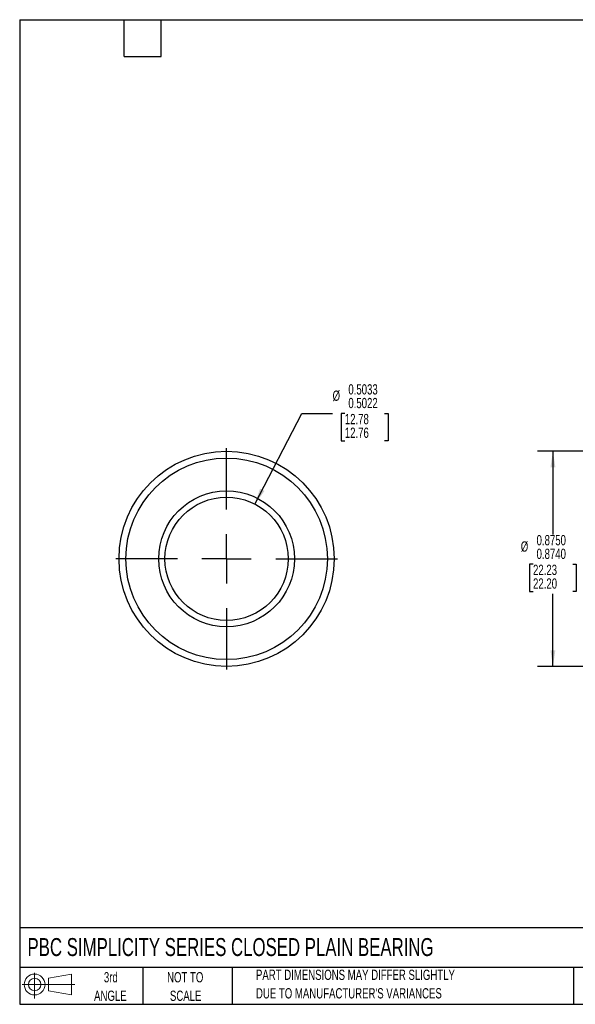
# Model space of a CAD drawing. Header units: inches. Extents: x 0.12 to 5.38, y 0.12 to 4.12.
# Tile 1 of 3: x 0.12 to 2.38, y 0.12 to 4.12. Entities that reach past the tile are written whole.
import ezdxf

# ---------------------------------------------------------------- set-up
doc = ezdxf.new("R2010")
doc.units = ezdxf.units.IN
doc.header["$LTSCALE"] = 0.5
doc.header["$MEASUREMENT"] = 0
doc.linetypes.add('CENTERX2', pattern=[0.8, 0.5, -0.1, 0.1, -0.1])
doc.layers.add('CENTER', color=40, linetype='CENTERX2')
doc.layers.add('SLD-DEFPOINTS', color=7, linetype='Continuous')
doc.layers.add('DIMENSIONS', color=140, linetype='Continuous', lineweight=25)
doc.layers.add('TEXT', color=140, linetype='Continuous', lineweight=25)
doc.styles.add('SLDTEXTSTYLE0', font='TXT', dxfattribs={"width": 0.7})
doc.dimstyles.new('SLDDIMSTYLE0', dxfattribs={"dimtxt": 0.04248, "dimasz": 0.065, "dimexe": 0, "dimexo": 0.0625, "dimgap": 0.01062, "dimtad": 0, "dimtih": 1, "dimtoh": 1, "dimdec": 4, "dimrnd": 1e-09, "dimzin": 0, "dimdsep": 46, "dimtxsty": 'SLDTEXTSTYLE0', "dimsah": 1, "dimcen": 0, "dimadec": 0, "dimazin": 0, "dimlim": 1, "dimtp": 0.0033, "dimtm": -0.0022, "dimtfac": 1, "dimtdec": 4, "dimtofl": 0, "dimtmove": 0, "dimatfit": 3, "dimfxl": 0, "dimfrac": 2, "dimtolj": 1, "dimtzin": 12, "dimarcsym": 0})
doc.dimstyles.new('SLDDIMSTYLE4', dxfattribs={"dimtxt": 0.04248, "dimasz": 0.065, "dimexe": 0, "dimexo": 0.0625, "dimgap": 0.01062, "dimtad": 0, "dimtih": 1, "dimtoh": 1, "dimdec": 4, "dimrnd": 1e-09, "dimzin": 0, "dimdsep": 46, "dimtxsty": 'SLDTEXTSTYLE0', "dimsah": 1, "dimcen": 0.09, "dimadec": 0, "dimazin": 0, "dimlim": 1, "dimtm": 0.001, "dimtfac": 1, "dimtdec": 4, "dimtofl": 0, "dimtmove": 0, "dimatfit": 3, "dimfxl": 0, "dimfrac": 2, "dimtolj": 1, "dimtzin": 4, "dimarcsym": 0})

# ---------------------------------------------------------------- blocks, each defined once
blk = doc.blocks.new('Block11')
at = {"color": 7, "linetype": 'Continuous', "lineweight": 18}
for p, q in [((0.051, 0.1045), (0.051, 0)), ((0.1079, 0.082), (0.2003, 0.0991)), ((0.1079, 0.0314), (0.1079, 0.082)), ((0.2003, 0.0991), (0.2003, 0.0144)), ((0, 0.0567), (0.2141, 0.0567)), ((0.1079, 0.0314), (0.2003, 0.0144))]:
    blk.add_line(p, q, dxfattribs=at)
for radius in [0.0423, 0.0253]:
    blk.add_circle((0.051, 0.0567), radius, dxfattribs=at)
blk = doc.blocks.new('Block12')
at = {"layer": 'SLD-DEFPOINTS'}
blk.add_blockref('Block11', (0, 0), dxfattribs=at)
blk = doc.blocks.new('SW_NOTE_0_2')
at = {"layer": 'TEXT', "color": 0, "char_height": 0.041667, "attachment_point": 1, "style": 'SLDTEXTSTYLE0'}
for s, insert in [('PART DIMENSIONS MAY DIFFER SLIGHTLY', (0, 0.0537)), ("DUE TO MANUFACTURER'S VARIANCES", (0, -0.0215))]:
    blk.add_mtext(s, dxfattribs=dict(at, insert=insert))
blk = doc.blocks.new('SW_NOTE_0_3')
at = {"layer": 'TEXT', "color": 0, "char_height": 0.04167, "attachment_point": 2, "style": 'SLDTEXTSTYLE0'}
for s, insert in [('NOT TO', (0.1035, 0.0537)), ('SCALE', (0.1054, -0.0215))]:
    blk.add_mtext(s, dxfattribs=dict(at, insert=insert))
blk = doc.blocks.new('SW_NOTE_0_4')
at = {"layer": 'TEXT', "color": 0, "char_height": 0.04167, "attachment_point": 2, "style": 'SLDTEXTSTYLE0'}
for s, insert in [('3rd', (0.0456, 0.0537)), ('ANGLE', (0.0437, -0.0215))]:
    blk.add_mtext(s, dxfattribs=dict(at, insert=insert))
blk = doc.blocks.new('_D')
at = {"layer": 'DIMENSIONS'}
for p, q in [((1.0808, 2.1573), (1.2713, 2.5253)), ((1.2713, 2.5253), (1.3963, 2.5253)), ((1.446, 2.5253), (1.4317, 2.5253)), ((1.4317, 2.5253), (1.4317, 2.4141)), ((1.6076, 2.5253), (1.6218, 2.5253)), ((1.6218, 2.5253), (1.6218, 2.4141)), ((1.4317, 2.4141), (1.446, 2.4141)), ((1.6218, 2.4141), (1.6076, 2.4141))]:
    blk.add_line(p, q, dxfattribs=at)
blk.add_solid([(1.0808, 2.1573), (1.1196, 2.2104), (1.1018, 2.2196)], dxfattribs=at)
at = {"layer": 'DIMENSIONS', "char_height": 0.04167, "attachment_point": 1, "style": 'SLDTEXTSTYLE0'}
for s, insert in [('0.5033', (1.4604, 2.644)), ('%%c', (1.3963, 2.6183)), ('0.5022', (1.4604, 2.5885)), ('12.78', (1.446, 2.5234)), ('12.76', (1.446, 2.4679))]:
    blk.add_mtext(s, dxfattribs=dict(at, insert=insert))
blk = doc.blocks.new('SW_CENTERMARKSYMBOL_0')
at = {"layer": 'CENTER', "color": 0}
for p, q in [((0, 0.2), (0, 0.537125)), ((0, 0), (0, 0.1)), ((-0.2, 0), (-0.537125, 0)), ((0, 0), (-0.1, 0)), ((0, 0), (0, -0.1)), ((0, 0), (0.1, 0)), ((0.2, 0), (0.537125, 0)), ((0, -0.2), (0, -0.537125))]:
    blk.add_line(p, q, dxfattribs=at)
blk = doc.blocks.new('_D_6')
at = {"layer": 'DIMENSIONS'}
for p, q in [((2.5569, 2.3719), (2.2291, 2.3719)), ((2.2916, 2.3719), (2.2916, 2.0333)), ((2.2108, 1.9127), (2.1965, 1.9127)), ((2.1965, 1.9127), (2.1965, 1.8016)), ((2.3724, 1.9127), (2.3866, 1.9127)), ((2.3866, 1.9127), (2.3866, 1.8016)), ((2.1965, 1.8016), (2.2108, 1.8016)), ((2.3866, 1.8016), (2.3724, 1.8016)), ((2.2916, 1.4977), (2.2916, 1.792)), ((2.5569, 1.4977), (2.2291, 1.4977))]:
    blk.add_line(p, q, dxfattribs=at)
for points in [[(2.2916, 2.3719), (2.2816, 2.3069), (2.3016, 2.3069)], [(2.2916, 1.4977), (2.3016, 1.5627), (2.2816, 1.5627)]]:
    blk.add_solid(points, dxfattribs=at)
at = {"layer": 'DIMENSIONS', "char_height": 0.04167, "attachment_point": 1, "style": 'SLDTEXTSTYLE0'}
for s, insert in [('%%c', (2.161, 2.0057)), ('0.8750', (2.2252, 2.0314)), ('0.8740', (2.2252, 1.9759)), ('22.23', (2.2108, 1.9108)), ('22.20', (2.2108, 1.8553))]:
    blk.add_mtext(s, dxfattribs=dict(at, insert=insert))

msp = doc.modelspace()

# ---------------------------------------------------------------- linework, layer by layer
for radius in [0.43712, 0.40937, 0.276, 0.276, 0.25048]:
    msp.add_circle((0.96569, 1.9348), radius)
at = {"layer": 'TEXT'}
for p, q in [((0.125, 4.125), (5.375, 4.125)), ((0.125, 4.125), (0.125, 0.125)), ((0.55, 3.975), (0.55, 4.125)), ((0.7, 3.975), (0.7, 4.125)), ((0.55, 3.975), (0.7, 3.975)), ((5.375, 0.43555), (0.125, 0.43555)), ((5.375, 0.275), (0.125, 0.275)), ((0.625, 0.275), (0.625, 0.125)), ((0.98842, 0.275), (0.98842, 0.125)), ((2.37493, 0.275), (2.37493, 0.125)), ((0.125, 0.125), (5.375, 0.125))]:
    msp.add_line(p, q, dxfattribs=at)

# ---------------------------------------------------------------- block references
at = {"layer": 'CENTER'}
msp.add_blockref('SW_CENTERMARKSYMBOL_0', (0.96569, 1.9348), dxfattribs=at)
at = {"layer": 'SLD-DEFPOINTS'}
msp.add_blockref('Block12', (0.13461, 0.1487), dxfattribs=at)
at = {"layer": 'TEXT'}
for name, p in [('SW_NOTE_0_4', (0.44975, 0.20213)), ('SW_NOTE_0_3', (0.69404, 0.20213)), ('SW_NOTE_0_2', (1.08503, 0.21204))]:
    msp.add_blockref(name, p, dxfattribs=at)

# ---------------------------------------------------------------- texts
at = {"layer": 'TEXT', "insert": (0.15681, 0.39407), "char_height": 0.0729167, "attachment_point": 1, "style": 'SLDTEXTSTYLE0'}
msp.add_mtext('PBC SIMPLICITY SERIES CLOSED PLAIN BEARING', dxfattribs=at)

# ---------------------------------------------------------------- dimensions: what is measured, and where the dimension line sits
at = {"layer": 'DIMENSIONS'}
dim = msp.add_diameter_dim_2p(p1=(0.850574, 1.712345), p2=(1.080812, 2.157251), dimstyle='SLDDIMSTYLE0', dxfattribs=at)
dim.commit()
dim.dimension.update_dxf_attribs({"geometry": '_D', "text_midpoint": (1.526783, 2.525259), "dimtype": 163})
dim = msp.add_linear_dim(base=(2.2915663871, 1.4976727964), p1=(2.5819235, 2.3719227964), p2=(2.5819235, 1.4976727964), angle=90, text='%%c<>', dimstyle='SLDDIMSTYLE4', dxfattribs=at)
dim.commit()
dim.dimension.update_dxf_attribs({"geometry": '_D_6', "text_midpoint": (2.2915663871, 1.9126690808), "dimtype": 160})

doc.saveas('drawing.dxf')
